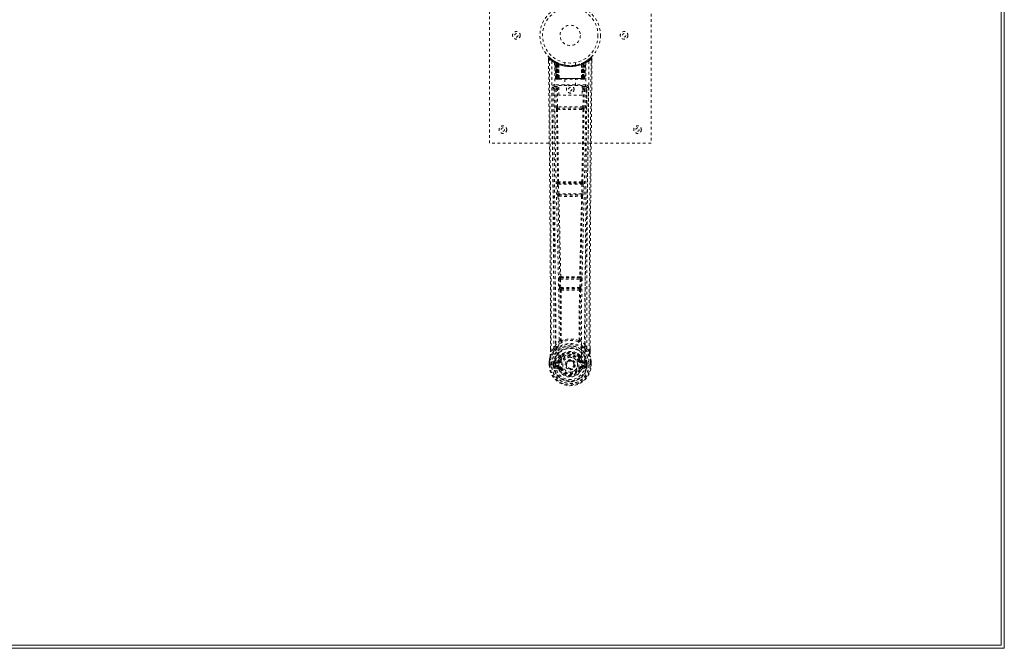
# Model space of a CAD drawing. Header units: inches. Extents: x 28 to 172, y 61 to 120.
# Tile 7 of 8: x 135 to 172, y 61 to 84. Entities that reach past the tile are written whole.
import ezdxf

# ---------------------------------------------------------------- set-up
doc = ezdxf.new("R2010")
doc.units = ezdxf.units.IN
doc.header["$MEASUREMENT"] = 0
doc.linetypes.add('SLD-Dashed', pattern=[0.075, 0.05, -0.025])
doc.linetypes.add('SLD-Solid', pattern=[0])

msp = doc.modelspace()

# ---------------------------------------------------------------- linework, layer by layer
at = {"color": 7, "linetype": 'SLD-Solid', "lineweight": 15}
for p, q in [((171.874, 120.005), (171.874, 60.505)), ((171.755, 60.623), (171.755, 119.887)), ((171.755, 60.623), (171.755, 119.887)), ((100.124, 60.623), (171.755, 60.623)), ((100.124, 60.623), (171.755, 60.623)), ((171.874, 60.505), (100.124, 60.505))]:
    msp.add_line(p, q, dxfattribs=at)
at = {"color": 7, "linetype": 'SLD-Dashed', "lineweight": 0}
for p, q in [((152.755, 79.255), (152.755, 87.255)), ((158.755, 87.255), (158.755, 79.255)), ((154.949, 82.397), (154.949, 82.313)), ((155.187, 82.282), (155.173, 82.29)), ((155.271, 82.237), (155.205, 82.271)), ((156.306, 82.271), (156.239, 82.237)), ((156.337, 82.29), (156.324, 82.282)), ((156.401, 82.331), (156.341, 82.294)), ((156.512, 82.419), (156.411, 82.339)), ((156.562, 82.397), (156.532, 82.397)), ((156.561, 82.312), (156.562, 82.397)), ((155.202, 82.257), (155.188, 82.265)), ((155.209, 81.659), (155.188, 82.265)), ((155.223, 81.659), (155.202, 82.257)), ((155.288, 82.211), (155.22, 82.246)), ((155.241, 81.659), (155.22, 82.246)), ((155.221, 82.25), (155.243, 81.656)), ((155.248, 82.216), (155.26, 82.242)), ((155.248, 82.216), (155.248, 81.659)), ((155.253, 82.214), (155.248, 82.216)), ((155.253, 82.214), (155.265, 82.24)), ((155.253, 81.659), (155.253, 82.214)), ((155.26, 82.242), (155.265, 82.24)), ((155.261, 82.21), (155.274, 82.236)), ((155.262, 81.659), (155.261, 82.21)), ((155.266, 82.208), (155.278, 82.234)), ((155.266, 82.208), (155.266, 81.659)), ((155.273, 82.236), (155.271, 82.237)), ((155.278, 82.234), (155.274, 82.236)), ((155.28, 82.201), (155.292, 82.228)), ((155.28, 82.201), (155.28, 81.659)), ((155.295, 82.226), (155.283, 82.2)), ((155.283, 81.659), (155.283, 82.2)), ((155.288, 82.211), (155.29, 82.21)), ((155.308, 81.659), (155.288, 82.211)), ((155.29, 82.21), (155.309, 81.659)), ((155.292, 82.228), (155.295, 82.226)), ((155.335, 82.181), (155.333, 82.182)), ((155.338, 81.658), (155.333, 82.182)), ((155.335, 82.181), (155.339, 81.659)), ((155.338, 82.208), (155.336, 82.209)), ((155.555, 82.244), (155.555, 82.148)), ((155.955, 82.148), (155.955, 82.244)), ((156.172, 81.659), (156.176, 82.181)), ((156.176, 82.209), (156.173, 82.208)), ((156.178, 82.182), (156.173, 81.658)), ((156.178, 82.182), (156.176, 82.181)), ((156.202, 81.659), (156.221, 82.21)), ((156.223, 82.211), (156.203, 81.659)), ((156.216, 82.226), (156.227, 82.2)), ((156.219, 82.228), (156.246, 82.24)), ((156.221, 82.21), (156.223, 82.211)), ((156.291, 82.246), (156.223, 82.211)), ((156.227, 82.2), (156.227, 81.659)), ((156.231, 81.659), (156.231, 82.201)), ((156.237, 82.236), (156.233, 82.234)), ((156.233, 82.234), (156.245, 82.208)), ((156.237, 82.236), (156.25, 82.21)), ((156.239, 82.237), (156.238, 82.236)), ((156.245, 81.659), (156.245, 82.208)), ((156.246, 82.24), (156.251, 82.242)), ((156.246, 82.24), (156.258, 82.214)), ((156.25, 82.21), (156.249, 81.659)), ((156.251, 82.242), (156.259, 82.247)), ((156.251, 82.242), (156.263, 82.216)), ((156.263, 82.216), (156.258, 82.214)), ((156.258, 82.214), (156.258, 81.659)), ((156.263, 81.659), (156.263, 82.216)), ((156.268, 81.656), (156.29, 82.25)), ((156.27, 81.659), (156.291, 82.246)), ((156.283, 82.24), (156.278, 82.241)), ((156.288, 81.659), (156.309, 82.257)), ((156.302, 81.659), (156.323, 82.265)), ((156.323, 82.265), (156.309, 82.257)), ((155.209, 81.659), (155.223, 81.659)), ((155.248, 81.659), (155.209, 81.659)), ((155.223, 81.659), (155.262, 81.659)), ((155.236, 81.631), (155.24, 81.63)), ((155.241, 81.659), (155.308, 81.659)), ((155.249, 81.63), (155.253, 81.63)), ((155.252, 81.63), (155.262, 81.63)), ((156.258, 81.659), (155.253, 81.659)), ((155.262, 81.63), (155.266, 81.63)), ((155.266, 81.659), (156.245, 81.659)), ((155.271, 81.63), (155.337, 81.63)), ((155.28, 81.659), (155.283, 81.659)), ((156.227, 81.659), (155.283, 81.659)), ((155.309, 81.659), (155.308, 81.659)), ((155.338, 81.658), (155.339, 81.659)), ((155.339, 81.659), (156.172, 81.659)), ((155.34, 81.63), (156.171, 81.63)), ((155.56, 81.63), (155.56, 81.398)), ((155.95, 81.398), (155.95, 81.63)), ((156.172, 81.659), (156.173, 81.658)), ((156.174, 81.63), (156.24, 81.63)), ((156.203, 81.659), (156.202, 81.659)), ((156.203, 81.659), (156.27, 81.659)), ((156.227, 81.659), (156.231, 81.659)), ((156.245, 81.63), (156.249, 81.63)), ((156.249, 81.659), (156.288, 81.659)), ((156.249, 81.63), (156.258, 81.63)), ((156.258, 81.63), (156.262, 81.63)), ((156.262, 81.63), (156.263, 81.633)), ((156.302, 81.659), (156.263, 81.659)), ((156.27, 81.63), (156.27, 81.63)), ((156.271, 81.63), (156.275, 81.631)), ((156.288, 81.659), (156.302, 81.659)), ((155.142, 81.333), (155.139, 81.316)), ((155.139, 81.323), (155.139, 81.314)), ((155.139, 81.314), (155.139, 81.312)), ((155.139, 81.312), (155.147, 80.498)), ((155.184, 81.421), (155.184, 81.361)), ((156.327, 81.421), (155.184, 81.421)), ((155.184, 81.361), (155.331, 81.361)), ((155.231, 81.259), (155.238, 80.598)), ((155.231, 81.259), (155.276, 81.259)), ((155.276, 81.304), (155.276, 81.259)), ((155.331, 81.304), (155.276, 81.304)), ((155.331, 81.259), (155.276, 81.259)), ((155.283, 80.599), (155.276, 81.259)), ((155.331, 81.032), (155.331, 81.398)), ((155.331, 81.398), (156.192, 81.398)), ((156.192, 81.398), (156.192, 81.032)), ((156.192, 81.361), (156.327, 81.361)), ((156.192, 81.304), (156.235, 81.304)), ((156.192, 81.259), (156.235, 81.259)), ((156.235, 81.259), (156.228, 80.599)), ((156.235, 81.304), (156.235, 81.259)), ((156.28, 81.259), (156.273, 80.598)), ((156.327, 81.361), (156.327, 81.421)), ((156.364, 80.498), (156.372, 81.312)), ((156.372, 81.316), (156.369, 81.333)), ((156.372, 81.314), (156.372, 81.323)), ((156.372, 81.312), (156.372, 81.314)), ((156.192, 81.032), (155.331, 81.032)), ((155.281, 80.509), (155.33, 80.508)), ((156.228, 80.599), (155.283, 80.599)), ((155.34, 80.555), (155.292, 80.555)), ((156.171, 80.555), (155.34, 80.555)), ((156.219, 80.555), (156.171, 80.555)), ((156.181, 80.508), (156.23, 80.509)), ((158.755, 79.255), (152.755, 79.255)), ((155.276, 77.727), (155.286, 77.375)), ((155.289, 77.82), (155.283, 77.817)), ((155.32, 77.729), (156.191, 77.729)), ((155.331, 77.376), (155.32, 77.729)), ((155.327, 77.774), (155.333, 77.776)), ((156.184, 77.774), (155.327, 77.774)), ((156.178, 77.776), (156.184, 77.774)), ((156.191, 77.729), (156.18, 77.376)), ((156.228, 77.817), (156.222, 77.82)), ((156.235, 77.727), (156.225, 77.375)), ((155.3, 77.285), (155.3, 77.284)), ((156.18, 77.376), (155.331, 77.376)), ((155.345, 77.331), (155.344, 77.331)), ((155.344, 77.331), (156.167, 77.331)), ((156.167, 77.331), (156.166, 77.331)), ((156.211, 77.284), (156.211, 77.285)), ((155.368, 74.299), (155.355, 74.295)), ((155.399, 74.252), (155.412, 74.256)), ((156.111, 74.252), (155.399, 74.252)), ((156.099, 74.256), (156.111, 74.252)), ((156.143, 74.299), (156.156, 74.295)), ((155.345, 74.205), (155.357, 73.896)), ((155.357, 73.896), (155.359, 73.863)), ((155.389, 74.207), (156.122, 74.207)), ((155.401, 73.898), (155.389, 74.207)), ((156.11, 73.898), (155.401, 73.898)), ((156.122, 74.207), (156.11, 73.898)), ((156.154, 73.896), (156.152, 73.863)), ((156.166, 74.205), (156.154, 73.896)), ((155.375, 73.806), (155.376, 73.806)), ((155.421, 73.853), (155.42, 73.853)), ((155.42, 73.853), (156.091, 73.853)), ((156.091, 73.853), (156.09, 73.853)), ((156.135, 73.806), (156.136, 73.806)), ((155.145, 71.64), (155.204, 71.752)), ((156.307, 71.752), (156.366, 71.64)), ((155.019, 71.524), (155.019, 71.613)), ((155.02, 71.613), (155.02, 71.524)), ((155.145, 71.64), (155.048, 71.525)), ((155.384, 71.337), (155.384, 71.315)), ((155.391, 71.365), (155.403, 71.382)), ((155.408, 71.332), (155.407, 71.31)), ((156.104, 71.31), (156.103, 71.332)), ((156.108, 71.382), (156.12, 71.365)), ((156.127, 71.337), (156.127, 71.315)), ((156.463, 71.525), (156.366, 71.64)), ((156.491, 71.524), (156.491, 71.626)), ((156.492, 71.524), (156.492, 71.625)), ((154.976, 71.145), (154.976, 71.141)), ((154.976, 71.024), (154.976, 71.141)), ((154.976, 71.024), (154.98, 71.024)), ((154.977, 71.141), (154.977, 71.023)), ((154.98, 71.024), (155.033, 71.025)), ((155.006, 71.141), (155.006, 71.025)), ((155.033, 71.025), (155.056, 71.025)), ((155.056, 71.025), (155.062, 71.025)), ((155.062, 71.025), (155.212, 71.025)), ((155.127, 71.098), (155.127, 71.098)), ((155.127, 71.025), (155.127, 71.098)), ((155.127, 71.025), (155.127, 71.025)), ((155.157, 71.097), (155.163, 71.116)), ((155.157, 71.096), (155.157, 71.026)), ((155.162, 71.026), (155.157, 71.026)), ((155.163, 71.116), (155.162, 71.103)), ((155.162, 71.103), (155.162, 71.026)), ((155.172, 71.145), (155.169, 71.141)), ((155.172, 71.145), (155.182, 71.155)), ((155.297, 71.177), (155.182, 71.155)), ((155.182, 71.155), (155.182, 71.156)), ((155.182, 71.155), (155.182, 71.155)), ((155.197, 71.122), (155.327, 71.147)), ((155.197, 71.122), (155.197, 71.092)), ((155.327, 71.122), (155.197, 71.122)), ((155.327, 71.092), (155.197, 71.092)), ((155.21, 70.97), (155.21, 70.94)), ((155.21, 70.97), (155.327, 70.97)), ((155.327, 70.92), (155.21, 70.94)), ((155.21, 70.94), (155.327, 70.94)), ((155.212, 71.025), (155.212, 71.025)), ((155.327, 71.147), (155.327, 71.122)), ((155.327, 71.092), (155.327, 71.122)), ((155.327, 70.97), (155.327, 70.94)), ((155.327, 70.92), (155.327, 70.94)), ((155.375, 71.177), (155.382, 71.188)), ((155.382, 71.188), (155.409, 71.177)), ((155.599, 71.031), (155.6, 71.047)), ((155.599, 71.023), (155.599, 71.031)), ((156.102, 71.177), (156.129, 71.188)), ((156.129, 71.188), (156.136, 71.177)), ((156.184, 71.147), (156.314, 71.122)), ((156.184, 71.147), (156.184, 71.122)), ((156.314, 71.122), (156.184, 71.122)), ((156.184, 71.092), (156.184, 71.122)), ((156.314, 71.092), (156.184, 71.092)), ((156.184, 70.97), (156.184, 70.94)), ((156.184, 70.97), (156.301, 70.97)), ((156.301, 70.94), (156.184, 70.92)), ((156.184, 70.92), (156.184, 70.94)), ((156.184, 70.94), (156.301, 70.94)), ((156.329, 71.155), (156.214, 71.177)), ((156.299, 71.025), (156.449, 71.025)), ((156.301, 70.94), (156.301, 70.97)), ((156.314, 71.092), (156.314, 71.122)), ((156.329, 71.155), (156.339, 71.145)), ((156.342, 71.141), (156.339, 71.145)), ((156.348, 71.116), (156.349, 71.103)), ((156.354, 71.097), (156.348, 71.116)), ((156.349, 71.103), (156.349, 71.026)), ((156.349, 71.026), (156.354, 71.026)), ((156.384, 71.098), (156.354, 71.096)), ((156.354, 71.026), (156.354, 71.096)), ((156.384, 71.098), (156.384, 71.026)), ((156.384, 71.098), (156.384, 71.098)), ((156.449, 71.025), (156.455, 71.025)), ((156.455, 71.025), (156.478, 71.025)), ((156.478, 71.025), (156.531, 71.024)), ((156.505, 71.025), (156.505, 71.141)), ((156.531, 71.024), (156.535, 71.024)), ((156.534, 71.023), (156.533, 71.141)), ((156.535, 71.141), (156.535, 71.145)), ((156.535, 71.024), (156.535, 71.141)), ((155.18, 70.904), (155.299, 70.881)), ((155.387, 70.876), (155.382, 70.885)), ((155.409, 70.886), (155.387, 70.876)), ((156.124, 70.876), (156.102, 70.886)), ((156.128, 70.885), (156.124, 70.876)), ((156.179, 70.854), (156.124, 70.876)), ((156.212, 70.881), (156.331, 70.904))]:
    msp.add_line(p, q, dxfattribs=at)
at = {"color": 7, "linetype": 'SLD-Dashed', "lineweight": 0, "flags": 128}
for points in [[(154.997, 82.417), (154.99, 82.421), (154.982, 82.423), (154.974, 82.424), (154.966, 82.422), (154.959, 82.419), (154.954, 82.414), (154.95, 82.407), (154.949, 82.399)], [(155.019, 71.613), (155.016, 74.241), (154.999, 76.959), (154.974, 79.678), (154.949, 82.397)], [(154.949, 82.397), (154.949, 82.396), (154.951, 82.397), (154.957, 82.397), (154.967, 82.397), (154.973, 82.397), (154.979, 82.397)], [(154.979, 82.397), (154.986, 82.406), (154.993, 82.413), (154.997, 82.418), (154.999, 82.419)], [(155.048, 71.525), (155.05, 72.263), (155.049, 73.044), (155.047, 73.867), (155.044, 74.732), (155.039, 75.529), (155.034, 76.358), (155.032, 76.549), (155.031, 76.741), (155.029, 76.935), (155.028, 77.069), (155.027, 77.198), (155.026, 77.334), (155.025, 77.475), (155.021, 77.929), (155.016, 78.433), (155.011, 78.989), (155.007, 79.34), (155.004, 79.712), (155, 80.115), (154.996, 80.491), (154.992, 80.981), (154.988, 81.417), (154.984, 81.798), (154.981, 82.125), (154.979, 82.397)], [(155.067, 82.303), (155.073, 80.713), (155.092, 79.124), (155.122, 77.537), (155.16, 75.954), (155.189, 74.714), (155.213, 73.479), (155.223, 72.248), (155.212, 71.025)], [(155.182, 82.282), (155.188, 82.271), (155.193, 82.258)], [(155.188, 82.271), (155.189, 82.265), (155.189, 82.264)], [(156.443, 82.303), (156.438, 80.713), (156.419, 79.124), (156.389, 77.537), (156.351, 75.954), (156.322, 74.714), (156.298, 73.479), (156.288, 72.248), (156.299, 71.025)], [(156.314, 82.276), (156.322, 82.281), (156.325, 82.283)], [(156.463, 71.525), (156.461, 72.339), (156.462, 73.188), (156.464, 74.071), (156.468, 74.874), (156.471, 75.391), (156.474, 75.933), (156.478, 76.5), (156.483, 77.063), (156.487, 77.551), (156.493, 78.198), (156.499, 78.886), (156.506, 79.615), (156.512, 80.292), (156.532, 82.397)], [(156.492, 71.625), (156.495, 74.242), (156.512, 76.958), (156.537, 79.68), (156.562, 82.397)], [(156.559, 82.397), (156.557, 82.404), (156.554, 82.412), (156.549, 82.419), (156.543, 82.424), (156.535, 82.426), (156.528, 82.427), (156.521, 82.425), (156.514, 82.421)], [(155.176, 82.248), (155.183, 80.661), (155.203, 79.077), (155.236, 77.494), (155.277, 75.915), (155.308, 74.678), (155.332, 73.445), (155.342, 72.217), (155.33, 70.995)], [(155.219, 82.254), (155.22, 82.248), (155.22, 82.246)], [(155.222, 82.262), (155.228, 82.259), (155.26, 82.242)], [(155.953, 82.148), (155.954, 82.148), (155.936, 82.145), (155.899, 82.139), (155.844, 82.134), (155.78, 82.131), (155.755, 82.13)], [(156.335, 82.248), (156.328, 80.661), (156.308, 79.077), (156.275, 77.494), (156.234, 75.915), (156.203, 74.678), (156.179, 73.445), (156.169, 72.217), (156.181, 70.995)], [(156.219, 82.228), (156.22, 82.227), (156.22, 82.226), (156.221, 82.223), (156.223, 82.22), (156.225, 82.216), (156.227, 82.212), (156.229, 82.207), (156.231, 82.201)], [(155.241, 81.66), (155.242, 81.653), (155.243, 81.651)], [(155.28, 81.659), (155.272, 81.659), (155.264, 81.659), (155.257, 81.659), (155.251, 81.659), (155.246, 81.659), (155.243, 81.659), (155.241, 81.659), (155.241, 81.659)], [(155.241, 81.63), (155.241, 81.63), (155.242, 81.631), (155.244, 81.631), (155.248, 81.632)], [(155.255, 81.63), (155.255, 81.63), (155.256, 81.631), (155.258, 81.631), (155.262, 81.632)], [(155.27, 81.631), (155.271, 81.63), (155.272, 81.63)], [(155.309, 81.659), (155.312, 81.649), (155.319, 81.64)], [(155.338, 81.658), (155.323, 81.644), (155.319, 81.64)], [(156.173, 81.658), (156.188, 81.644), (156.192, 81.64)], [(156.192, 81.64), (156.199, 81.649), (156.202, 81.659)], [(156.27, 81.659), (156.27, 81.659), (156.268, 81.659), (156.265, 81.659), (156.26, 81.659), (156.254, 81.659), (156.247, 81.659), (156.239, 81.659), (156.231, 81.659)], [(156.249, 81.632), (156.253, 81.631), (156.255, 81.631), (156.256, 81.63), (156.256, 81.63)], [(155.079, 81.315), (155.082, 80.939), (155.086, 80.51), (155.091, 80.041), (155.095, 79.616), (155.097, 79.393), (155.099, 79.171), (155.102, 78.948), (155.104, 78.695), (155.106, 78.44), (155.109, 78.193), (155.113, 77.69), (155.118, 77.222), (155.122, 76.79), (155.125, 76.367), (155.129, 75.877), (155.135, 75.037), (155.14, 74.188), (155.143, 73.311), (155.145, 72.457), (155.145, 71.64)], [(155.139, 81.316), (155.162, 81.287), (155.231, 81.259)], [(155.139, 81.316), (155.169, 78.127), (155.195, 74.939), (155.204, 71.752)], [(155.276, 81.304), (155.207, 81.332), (155.184, 81.361)], [(156.327, 81.361), (156.304, 81.332), (156.235, 81.304)], [(156.28, 81.259), (156.275, 81.259), (156.265, 81.259), (156.251, 81.259), (156.235, 81.259)], [(156.28, 81.259), (156.349, 81.287), (156.37, 81.313)], [(156.307, 71.752), (156.316, 74.939), (156.342, 78.127), (156.372, 81.316)], [(156.366, 71.64), (156.366, 72.381), (156.367, 73.153), (156.37, 73.956), (156.374, 74.722), (156.379, 75.497), (156.385, 76.273), (156.392, 77.029), (156.398, 77.754), (156.404, 78.43), (156.412, 79.186), (156.419, 79.896), (156.425, 80.593), (156.432, 81.315)], [(155.283, 80.599), (155.267, 80.599), (155.253, 80.599), (155.243, 80.598), (155.238, 80.598)], [(155.248, 80.51), (155.264, 79.164), (155.289, 77.82)], [(155.323, 77.817), (155.297, 79.162), (155.281, 80.509)], [(156.181, 80.508), (155.97, 80.508), (155.755, 80.508), (155.541, 80.508), (155.33, 80.508)], [(156.171, 80.555), (155.967, 80.555), (155.761, 80.555), (155.549, 80.555), (155.34, 80.555)], [(156.23, 80.509), (156.213, 79.162), (156.188, 77.817)], [(156.219, 80.555), (156.236, 80.551), (156.247, 80.544)], [(156.263, 80.51), (156.247, 79.164), (156.222, 77.82)], [(156.273, 80.598), (156.268, 80.598), (156.258, 80.599), (156.243, 80.599), (156.228, 80.599)], [(155.32, 77.729), (155.312, 77.728), (155.304, 77.728), (155.297, 77.728), (155.29, 77.728), (155.285, 77.728), (155.28, 77.727), (155.277, 77.727), (155.276, 77.727)], [(156.235, 77.727), (156.234, 77.727), (156.231, 77.727), (156.226, 77.728), (156.221, 77.728), (156.214, 77.728), (156.207, 77.728), (156.199, 77.728), (156.191, 77.729)], [(155.331, 77.376), (155.323, 77.376), (155.315, 77.376), (155.308, 77.375), (155.301, 77.375), (155.296, 77.375), (155.291, 77.375), (155.288, 77.375), (155.286, 77.375)], [(155.286, 77.375), (155.288, 77.341), (155.288, 77.339)], [(155.3, 77.284), (155.335, 75.789), (155.368, 74.299)], [(155.403, 74.294), (155.37, 75.786), (155.334, 77.282)], [(156.177, 77.282), (156.141, 75.786), (156.108, 74.294)], [(156.211, 77.284), (156.176, 75.789), (156.143, 74.299)], [(156.225, 77.375), (156.223, 77.375), (156.22, 77.375), (156.215, 77.375), (156.21, 77.375), (156.203, 77.375), (156.196, 77.376), (156.188, 77.376), (156.18, 77.376)], [(156.206, 77.304), (156.208, 77.302), (156.211, 77.284)], [(156.225, 77.375), (156.223, 77.341), (156.223, 77.339)], [(155.389, 74.207), (155.389, 74.215), (155.389, 74.224), (155.391, 74.238), (155.395, 74.248), (155.399, 74.252)], [(156.111, 74.252), (156.116, 74.248), (156.12, 74.238), (156.122, 74.224), (156.122, 74.215), (156.122, 74.207)], [(155.389, 74.207), (155.381, 74.206), (155.374, 74.206), (155.367, 74.206), (155.36, 74.206), (155.355, 74.205), (155.35, 74.205), (155.347, 74.205), (155.345, 74.205)], [(155.401, 73.898), (155.393, 73.898), (155.386, 73.897), (155.379, 73.897), (155.372, 73.897), (155.367, 73.897), (155.362, 73.896), (155.359, 73.896), (155.357, 73.896)], [(156.11, 73.898), (156.109, 73.889), (156.107, 73.881), (156.103, 73.867), (156.097, 73.857), (156.094, 73.854), (156.092, 73.853), (156.091, 73.853)], [(156.154, 73.896), (156.149, 73.896), (156.139, 73.897), (156.125, 73.897), (156.11, 73.898)], [(156.166, 74.205), (156.164, 74.205), (156.161, 74.205), (156.156, 74.205), (156.151, 74.206), (156.144, 74.206), (156.137, 74.206), (156.13, 74.206), (156.122, 74.207)], [(155.376, 73.806), (155.387, 72.874), (155.388, 71.945)], [(155.412, 73.801), (155.423, 72.868), (155.424, 71.939)], [(156.087, 71.939), (156.088, 72.868), (156.099, 73.801)], [(156.135, 73.806), (156.124, 72.874), (156.123, 71.945)], [(155.386, 71.937), (155.288, 71.851), (155.204, 71.752)], [(155.297, 71.703), (155.292, 71.697), (155.282, 71.688)], [(155.386, 71.937), (155.388, 71.926), (155.392, 71.918), (155.398, 71.911), (155.406, 71.908), (155.414, 71.908), (155.422, 71.912), (155.429, 71.919), (155.434, 71.928)], [(155.424, 71.939), (155.424, 71.937), (155.425, 71.935), (155.427, 71.932), (155.434, 71.928)], [(156.077, 71.928), (156.084, 71.932), (156.086, 71.935), (156.087, 71.937), (156.087, 71.939)], [(156.077, 71.928), (156.082, 71.919), (156.089, 71.912), (156.097, 71.908), (156.105, 71.908), (156.113, 71.911), (156.119, 71.918), (156.123, 71.926), (156.125, 71.937)], [(156.307, 71.752), (156.223, 71.851), (156.125, 71.937)], [(156.229, 71.688), (156.219, 71.697), (156.214, 71.703)], [(155.007, 71.322), (154.99, 71.244), (154.976, 71.145)], [(154.976, 71.141), (154.989, 71.236), (155.005, 71.311)], [(155.007, 71.322), (155.005, 71.317), (155.005, 71.311)], [(155.187, 71.6), (155.086, 71.477), (155.007, 71.322)], [(155.048, 71.525), (155.043, 71.525), (155.036, 71.525), (155.031, 71.525), (155.026, 71.525), (155.022, 71.524), (155.019, 71.524), (155.018, 71.524), (155.019, 71.524)], [(155.384, 71.315), (155.353, 71.264), (155.325, 71.199)], [(155.528, 71.468), (155.478, 71.442), (155.403, 71.382)], [(156.108, 71.382), (156.033, 71.442), (155.983, 71.468)], [(156.127, 71.315), (156.158, 71.264), (156.186, 71.199)], [(156.324, 71.6), (156.425, 71.477), (156.504, 71.322)], [(156.492, 71.524), (156.492, 71.524), (156.492, 71.524), (156.489, 71.524), (156.485, 71.525), (156.48, 71.525), (156.475, 71.525), (156.468, 71.525), (156.463, 71.525)], [(156.506, 71.311), (156.506, 71.317), (156.504, 71.322)], [(156.535, 71.145), (156.523, 71.234), (156.504, 71.322)], [(156.535, 71.141), (156.522, 71.236), (156.506, 71.311)], [(154.976, 71.145), (154.977, 71.145), (154.979, 71.145), (154.982, 71.144), (154.986, 71.144), (154.99, 71.143), (154.995, 71.143), (155, 71.142), (155.006, 71.141)], [(154.976, 71.141), (154.976, 71.141), (154.977, 71.141), (154.98, 71.141), (154.983, 71.141), (154.988, 71.141), (154.993, 71.141), (155, 71.141), (155.006, 71.141)], [(155.006, 71.025), (154.999, 71.025), (154.993, 71.025), (154.987, 71.025), (154.983, 71.025), (154.979, 71.025), (154.977, 71.024), (154.976, 71.024), (154.976, 71.024)], [(155.127, 71.098), (155.138, 71.098), (155.147, 71.097), (155.153, 71.097), (155.157, 71.096)], [(155.157, 71.026), (155.153, 71.026), (155.146, 71.026), (155.137, 71.025), (155.127, 71.025)], [(155.157, 71.096), (155.157, 71.097), (155.157, 71.097)], [(155.197, 71.092), (155.179, 71.095), (155.162, 71.103)], [(155.167, 70.953), (155.187, 70.966), (155.21, 70.97)], [(155.325, 71.199), (155.311, 71.182), (155.297, 71.177)], [(156.181, 70.995), (156.176, 70.917), (156.153, 70.841), (156.114, 70.772), (156.06, 70.711), (155.994, 70.661), (155.92, 70.625), (155.839, 70.602), (155.755, 70.595), (155.672, 70.602), (155.591, 70.625), (155.517, 70.661), (155.451, 70.711), (155.397, 70.772), (155.358, 70.841), (155.335, 70.917), (155.33, 70.995)], [(155.436, 71.165), (155.431, 71.168), (155.426, 71.17), (155.421, 71.172), (155.417, 71.173), (155.414, 71.175), (155.411, 71.176), (155.409, 71.177), (155.409, 71.177)], [(156.129, 71.188), (156.103, 71.249), (156.075, 71.296)], [(156.075, 71.165), (156.08, 71.168), (156.085, 71.17), (156.09, 71.172), (156.094, 71.173), (156.097, 71.175), (156.1, 71.176), (156.101, 71.177), (156.102, 71.177)], [(156.186, 71.199), (156.2, 71.182), (156.214, 71.177)], [(156.301, 70.97), (156.324, 70.966), (156.344, 70.953)], [(156.349, 71.103), (156.332, 71.095), (156.314, 71.092)], [(156.354, 71.097), (156.354, 71.097), (156.354, 71.096)], [(156.535, 71.145), (156.534, 71.145), (156.532, 71.145), (156.529, 71.144), (156.525, 71.144), (156.521, 71.143), (156.516, 71.143), (156.51, 71.142), (156.505, 71.141)], [(156.505, 71.141), (156.511, 71.141), (156.518, 71.141), (156.523, 71.141), (156.528, 71.141), (156.531, 71.141), (156.534, 71.141), (156.535, 71.141), (156.535, 71.141)], [(156.535, 71.024), (156.535, 71.024), (156.534, 71.024), (156.532, 71.025), (156.528, 71.025), (156.524, 71.025), (156.518, 71.025), (156.512, 71.025), (156.505, 71.025)], [(155.436, 70.897), (155.431, 70.895), (155.426, 70.893), (155.421, 70.891), (155.417, 70.889), (155.414, 70.888), (155.411, 70.887), (155.409, 70.886), (155.409, 70.886)], [(156.075, 70.897), (156.08, 70.895), (156.085, 70.893), (156.09, 70.891), (156.094, 70.889), (156.097, 70.888), (156.1, 70.887), (156.101, 70.886), (156.102, 70.886)]]:
    msp.add_lwpolyline(points, dxfattribs=at)
at = {"color": 7, "linetype": 'SLD-Dashed', "lineweight": 0}
for centre, radius in [((155.755, 83.255), 1.125), ((155.755, 83.255), 1.03), ((153.755, 83.255), 0.141), ((155.755, 83.255), 0.376), ((157.755, 83.255), 0.141), ((153.755, 83.255), 0.0625), ((157.755, 83.255), 0.0625), ((155.755, 81.255), 0.141), ((155.755, 81.255), 0.0625), ((153.255, 79.755), 0.141), ((153.255, 79.755), 0.0625), ((158.255, 79.755), 0.14), ((158.255, 79.755), 0.0625), ((155.755, 71.031), 0.7), ((155.755, 71.031), 0.69), ((155.755, 71.031), 0.623), ((155.755, 71.031), 0.32), ((155.755, 71.031), 0.275), ((155.755, 71.031), 0.188), ((155.755, 71.031), 0.157), ((155.755, 71.031), 0.142), ((155.755, 71.031), 0.139), ((155.755, 71.031), 0.138)]:
    msp.add_circle(centre, radius, dxfattribs=at)
for centre, radius, start, end in [((154.979, 82.397), 0.03, 47.8497, 180.5275), ((155.749, 83.289), 1.198, 228.099, 235.3398), ((155.755, 83.256), 1.158, 227.8716, 312.1367), ((155.751, 83.249), 1.12, 227.8938, 235.3653), ((155.097, 82.303), 0.03, 55.9376, 179.7192), ((155.742, 83.491), 1.366, 240.4191, 245.5474), ((155.754, 83.253), 1.125, 235.3342, 240.4771), ((155.158, 82.264), 0.03, 1.9561, 58.922), ((155.692, 83.147), 1.002, 238.8573, 239.8468), ((155.139, 82.228), 0.0707, 31.4448, 58.8954), ((155.217, 82.235), 0.0429, 114.1564, 162.9982), ((155.172, 82.256), 0.03, 1.9357, 59.6736), ((155.676, 83.117), 0.968, 239.6344, 242.5122), ((155.767, 83.279), 1.155, 239.9283, 243.9559), ((155.755, 83.255), 1.128, 240.4734, 299.5266), ((155.19, 82.245), 0.03, 16.8842, 61.2342), ((155.19, 82.245), 0.0299, 1.8254, 60.7379), ((155.762, 83.269), 1.143, 240.8135, 245.6749), ((156.32, 82.245), 0.0299, 119.2409, 178.1958), ((155.888, 83.028), 0.865, 298.8174, 300.3235), ((156.339, 82.256), 0.0299, 120.2766, 178.1142), ((155.757, 83.253), 1.125, 299.5196, 304.6634), ((156.294, 82.235), 0.0429, 17.0167, 65.8312), ((156.353, 82.264), 0.03, 121.0745, 178.0149), ((155.771, 83.487), 1.362, 294.4471, 299.5904), ((155.759, 83.25), 1.121, 304.6408, 312.0982), ((156.413, 82.303), 0.03, 0.2501, 124.0837), ((155.756, 83.296), 1.208, 304.6821, 311.8677), ((156.532, 82.397), 0.03, 359.4775, 132.1453), ((156.476, 82.366), 0.0646, 28.8013, 55.6073), ((155.755, 83.287), 1.19, 240.88, 299.12), ((155.762, 82.911), 0.864, 228.3417, 233.4448), ((155.731, 82.867), 0.808, 229.08, 234.4621), ((155.73, 82.86), 0.798, 230.3159, 235.6625), ((155.755, 83.254), 1.155, 244.2143, 295.7857), ((155.755, 83.254), 1.155, 244.9105, 295.0895), ((155.259, 82.21), 0.0297, 1.4958, 64.4709), ((155.26, 82.21), 0.0297, 1.4753, 64.5721), ((155.755, 83.254), 1.155, 245.8867, 294.1133), ((155.709, 82.803), 0.726, 234.7389, 238.7842), ((155.306, 82.199), 0.0311, 328.3516, 19.6097), ((155.305, 82.199), 0.0345, 328.943, 15.1608), ((155.755, 83.219), 1.12, 247.9258, 292.0742), ((156.206, 82.199), 0.0345, 164.8392, 211.057), ((156.205, 82.199), 0.031, 160.2225, 211.6578), ((155.8, 82.806), 0.729, 301.2269, 305.2499), ((155.869, 83.01), 0.858, 293.5496, 295.4992), ((156.275, 82.134), 0.109, 91.2462, 120.4801), ((156.251, 82.21), 0.0297, 115.4674, 178.5141), ((156.252, 82.21), 0.0297, 115.5337, 178.5286), ((155.782, 82.859), 0.796, 304.3261, 309.6868), ((155.781, 82.866), 0.806, 305.5285, 310.9206), ((156.306, 82.115), 0.137, 89.4067, 113.5154), ((155.766, 82.889), 0.836, 306.469, 311.7445), ((155.239, 81.66), 0.03, 182.0142, 269.9841), ((155.24, 81.661), 0.0305, 182.3938, 249.3462), ((155.252, 81.66), 0.03, 181.9399, 246.5806), ((155.253, 81.662), 0.0315, 237.9497, 270.6786), ((155.271, 81.66), 0.03, 181.938, 269.9347), ((156.079, 81.656), 0.83, 179.7797, 181.6267), ((155.659, 81.652), 0.407, 178.9811, 183.062), ((155.694, 81.652), 0.433, 179.086, 182.9199), ((155.685, 81.652), 0.419, 179.0427, 183.0003), ((155.727, 81.652), 0.447, 179.1077, 182.824), ((155.715, 81.652), 0.432, 179.0448, 182.8869), ((155.337, 81.66), 0.0299, 181.7827, 269.8198), ((155.34, 81.657), 0.0265, 218.3725, 269.3892), ((156.171, 81.657), 0.0266, 270.7846, 321.4745), ((156.174, 81.66), 0.0299, 270.1985, 358.199), ((155.781, 81.652), 0.447, 357.176, 0.8923), ((156.235, 81.665), 0.0353, 261.8087, 350.6823), ((155.78, 81.652), 0.451, 357.1937, 0.8746), ((156.24, 81.66), 0.03, 270.0728, 358.0545), ((155.836, 81.652), 0.409, 356.9695, 1.0245), ((155.455, 81.655), 0.795, 358.3519, 0.282), ((155.848, 81.652), 0.41, 356.937, 0.9828), ((156.258, 81.662), 0.0315, 269.3088, 302.3706), ((156.241, 81.516), 0.118, 75.893, 79.5842), ((156.258, 81.66), 0.03, 293.4831, 358.0236), ((156.272, 81.66), 0.03, 270.0081, 358.0115), ((156.271, 81.661), 0.0305, 290.7, 357.6731), ((155.184, 81.317), 0.105, 89.9125, 180.6438), ((155.121, 78.455), 2.861, 89.64, 90.8418), ((155.184, 81.316), 0.045, 90.0272, 157.9854), ((155.276, 81.259), 0.0451, 90.4296, 180.3542), ((156.235, 81.259), 0.045, 359.6102, 89.5808), ((156.327, 81.317), 0.105, 359.3717, 90.0771), ((156.327, 81.316), 0.045, 21.9989, 89.9885), ((156.39, 78.44), 2.876, 89.1625, 90.358), ((155.527, 80.585), 0.289, 177.342, 195.0299), ((155.293, 80.509), 0.0456, 91.9224, 178.9984), ((155.274, 80.767), 0.258, 264.224, 271.5578), ((155.356, 80.515), 0.075, 148.0087, 184.8028), ((155.36, 80.592), 0.0774, 174.5539, 208.3626), ((155.394, 80.519), 0.0651, 146.4124, 189.4608), ((156.117, 80.519), 0.0653, 350.5673, 33.524), ((156.151, 80.592), 0.0772, 331.61, 5.4723), ((156.155, 80.515), 0.0757, 355.372, 31.8151), ((156.237, 80.767), 0.258, 268.4448, 275.7787), ((156.225, 80.512), 0.0383, 357.0364, 55.405), ((155.984, 80.585), 0.289, 344.9762, 2.649), ((155.495, 77.755), 0.222, 163.6426, 187.1246), ((155.328, 77.819), 0.0451, 181.9476, 269.44), ((155.334, 77.821), 0.0451, 181.9778, 269.415), ((155.315, 77.953), 0.136, 258.861, 273.2825), ((155.379, 77.742), 0.0601, 148.5898, 193.1129), ((155.379, 77.81), 0.057, 172.605, 216.4814), ((155.756, 41.684), 36.136, 89.3136, 90.6865), ((155.755, 44.753), 33.026, 89.2675, 90.7325), ((156.177, 77.821), 0.0451, 270.5685, 358.0403), ((156.132, 77.81), 0.0567, 323.3777, 7.5122), ((156.183, 77.819), 0.0451, 270.5531, 358.0593), ((156.132, 77.742), 0.0601, 346.9097, 31.4109), ((156.196, 77.953), 0.136, 266.744, 281.1108), ((156.016, 77.755), 0.221, 352.8774, 16.3673), ((155.406, 77.335), 0.118, 177.9703, 205.3827), ((155.345, 77.286), 0.0451, 90.6415, 181.6278), ((155.345, 77.286), 0.0451, 90.6401, 181.6263), ((155.327, 77.405), 0.123, 257.6568, 273.6594), ((155.393, 77.37), 0.0626, 174.4894, 218.4418), ((155.403, 77.293), 0.0698, 146.9621, 189.0622), ((155.755, 110.855), 33.576, 269.2814, 270.7186), ((155.755, 110.679), 33.351, 269.2944, 270.7056), ((156.166, 77.288), 0.0433, 22.7807, 90.2198), ((156.108, 77.293), 0.0696, 350.8835, 33.0923), ((156.118, 77.37), 0.0626, 321.532, 5.5147), ((156.166, 77.286), 0.0451, 358.3736, 89.372), ((156.184, 77.407), 0.125, 266.4464, 282.235), ((156.105, 77.335), 0.118, 334.628, 2.0255), ((155.508, 74.232), 0.165, 157.6173, 189.4164), ((155.4, 74.297), 0.0451, 182.4766, 269.1409), ((155.413, 74.301), 0.0451, 182.6063, 269.0996), ((155.397, 74.386), 0.092, 251.4653, 273.9914), ((155.464, 74.288), 0.0611, 173.9053, 211.5647), ((155.755, 37.268), 37.028, 89.4553, 90.5445), ((155.755, 41.364), 32.893, 89.4021, 90.5979), ((156.098, 74.301), 0.0451, 270.8972, 357.3969), ((156.047, 74.288), 0.0608, 328.3268, 6.2032), ((156.114, 74.386), 0.0919, 266.0216, 288.5444), ((156.111, 74.297), 0.0451, 270.8712, 357.5113), ((156.003, 74.232), 0.165, 350.6006, 22.3657), ((155.453, 73.859), 0.0934, 177.5548, 214.1128), ((155.46, 73.896), 0.0588, 177.8672, 226.5996), ((156.058, 73.859), 0.0934, 325.8903, 2.4434), ((155.421, 73.808), 0.0451, 91.0432, 182.1458), ((155.421, 73.808), 0.0451, 91.0477, 182.1499), ((155.406, 73.889), 0.0879, 250.2438, 273.9591), ((155.498, 73.813), 0.0872, 153.1798, 188.2085), ((155.755, 106.535), 32.736, 269.3991, 270.6007), ((155.755, 107.221), 33.37, 269.4251, 270.5749), ((156.089, 73.808), 0.0451, 357.8592, 88.9447), ((156.012, 73.813), 0.0873, 351.8064, 26.8053), ((156.09, 73.808), 0.0451, 357.8733, 88.9498), ((156.105, 73.89), 0.0889, 266.1801, 289.6207), ((155.755, 71.031), 0.787, 8.3239, 171.6761), ((155.755, 71.031), 0.758, 8.3241, 171.6759), ((155.755, 71.031), 0.632, 6.0642, 173.9358), ((156.732, 70.024), 2.207, 131.062, 134.43), ((155.265, 71.755), 0.0608, 182.3772, 301.9706), ((156.024, 71.194), 0.888, 129.1307, 144.9688), ((155.373, 71.945), 0.0144, 327.5929, 3.2296), ((155.446, 71.941), 0.0608, 183.6722, 286.5416), ((155.42, 72.018), 0.0794, 246.0459, 272.5076), ((155.755, 71.018), 0.965, 70.5271, 109.4741), ((155.51, 71.946), 0.0787, 193.3448, 233.7222), ((155.755, 71.09), 0.844, 69.7727, 110.2273), ((156.065, 71.941), 0.0608, 253.4537, 356.3325), ((156.001, 71.946), 0.0786, 306.255, 346.678), ((155.487, 71.194), 0.887, 35.0283, 50.869), ((156.091, 72.018), 0.0795, 267.4915, 293.9495), ((156.137, 71.945), 0.0143, 176.5967, 212.4624), ((156.246, 71.755), 0.0608, 238.028, 357.6194), ((154.786, 70.032), 2.197, 45.5645, 48.9492), ((153.816, 71.495), 1.203, 351.1948, 1.3376), ((151.409, 72.168), 3.696, 346.771, 349.9807), ((155.604, 72.085), 0.64, 224.0737, 229.2753), ((155.755, 71.031), 0.602, 6.2697, 173.7303), ((155.619, 70.941), 0.491, 116.1271, 155.5144), ((155.562, 70.935), 0.44, 113.9347, 149.9024), ((155.428, 71.341), 0.0444, 147.4171, 184.9868), ((155.406, 71.383), 0.0507, 244.3477, 271.7319), ((155.414, 71.318), 0.0305, 185.6347, 316.065), ((155.406, 71.36), 0.0505, 244.2375, 271.7452), ((155.443, 71.387), 0.0404, 187.319, 232.7731), ((155.755, 71.02), 0.453, 39.7475, 140.2517), ((155.436, 71.333), 0.0371, 220.149, 270.739), ((155.44, 71.331), 0.0326, 132.1537, 178.3767), ((155.755, 71.031), 0.376, 22.774, 157.226), ((155.755, 70.994), 0.494, 46.9721, 133.0279), ((155.755, 71.038), 0.411, 39.0116, 140.9884), ((155.755, 71.031), 0.346, 22.7744, 157.2256), ((155.755, 71.031), 0.275, 90.0003, 269.9997), ((155.755, 71.05), 0.476, 61.4719, 118.5269), ((155.755, 71.031), 0.275, 269.9983, 90.0017), ((156.097, 71.318), 0.0305, 223.9168, 354.3899), ((156.075, 71.333), 0.0371, 269.261, 319.851), ((156.068, 71.387), 0.0404, 307.2476, 352.6902), ((156.071, 71.331), 0.0327, 1.6601, 47.8095), ((156.105, 71.382), 0.0506, 268.2551, 295.6855), ((156.105, 71.36), 0.0505, 268.2629, 295.7638), ((155.887, 70.937), 0.497, 24.8134, 63.6312), ((156.083, 71.341), 0.0444, 355.034, 32.6883), ((155.949, 70.936), 0.439, 30.0659, 66.0878), ((155.902, 72.09), 0.647, 310.7499, 315.8977), ((160.073, 72.162), 3.666, 190.0061, 193.2422), ((157.694, 71.495), 1.202, 178.6603, 188.8123), ((155.755, 71.031), 0.78, 180, 359.4852), ((155.755, 71.031), 0.78, 180.5288, 359.4712), ((155.755, 71.031), 0.75, 180.4559, 359.5441), ((155.755, 71.031), 0.629, 180.5446, 359.4554), ((155.755, 71.031), 0.599, 180.5443, 359.4557), ((155.755, 71.031), 0.593, 180.5524, 187.6091), ((155.277, 71.101), 0.115, 159.7142, 172.2702), ((155.371, 70.98), 0.205, 187.6391, 201.6824), ((155.197, 71.153), 0.0306, 203.8418, 270.9594), ((155.209, 70.911), 0.0299, 88.0414, 192.1164), ((155.33, 71.244), 0.249, 241.7031, 269.863), ((155.755, 71.019), 0.543, 179.3663, 0.6337), ((155.327, 71.177), 0.0299, 180.981, 268.9549), ((155.355, 71.205), 0.031, 190.1619, 328.201), ((155.325, 71.204), 0.0566, 271.9649, 331.5488), ((155.327, 71.211), 0.089, 270, 337.226), ((155.327, 71.211), 0.119, 269.9981, 337.2252), ((155.327, 70.851), 0.119, 22.7748, 90.0019), ((155.327, 70.851), 0.089, 22.774, 90), ((155.82, 71.035), 0.465, 145.8291, 160.7994), ((155.755, 71.031), 0.156, 65.1542, 110.0596), ((156.184, 71.211), 0.119, 202.7677, 270.0045), ((156.184, 70.851), 0.119, 89.9955, 157.2323), ((156.184, 71.211), 0.089, 202.774, 270), ((156.184, 70.851), 0.089, 90, 157.226), ((156.156, 71.205), 0.031, 211.596, 350.0479), ((156.186, 71.204), 0.0567, 208.2285, 267.9748), ((156.182, 71.236), 0.242, 269.7353, 298.8275), ((156.184, 71.177), 0.0299, 271.0483, 358.9975), ((156.302, 70.911), 0.0299, 347.8836, 91.9586), ((156.314, 71.153), 0.0305, 269.0276, 336.1884), ((156.139, 70.98), 0.206, 338.3453, 352.3345), ((156.265, 71.108), 0.0841, 5.3911, 22.6659), ((155.755, 71.031), 0.593, 352.3909, 359.4476), ((156.361, 70.152), 0.874, 88.4837, 90.4274), ((156.505, 71.141), 0.03, 0.2178, 5.2738), ((155.327, 70.89), 0.0301, 91.4711, 197.6081), ((155.29, 70.836), 0.0455, 22.5098, 78.6736), ((155.321, 70.849), 0.0714, 30.2979, 85.2656), ((155.902, 69.571), 1.404, 111.5614, 113.9837), ((155.755, 71.031), 0.459, 202.774, 337.226), ((155.755, 71.031), 0.4, 202.774, 337.226), ((155.755, 71.031), 0.376, 202.774, 337.226), ((155.755, 71.031), 0.346, 202.7744, 337.2256), ((156.19, 70.849), 0.0715, 94.7779, 149.7634), ((156.221, 70.836), 0.0455, 101.3378, 157.4948), ((156.183, 70.89), 0.0301, 342.3404, 88.5804)]:
    msp.add_arc(centre, radius, start, end, dxfattribs=at)

doc.saveas('drawing.dxf')
